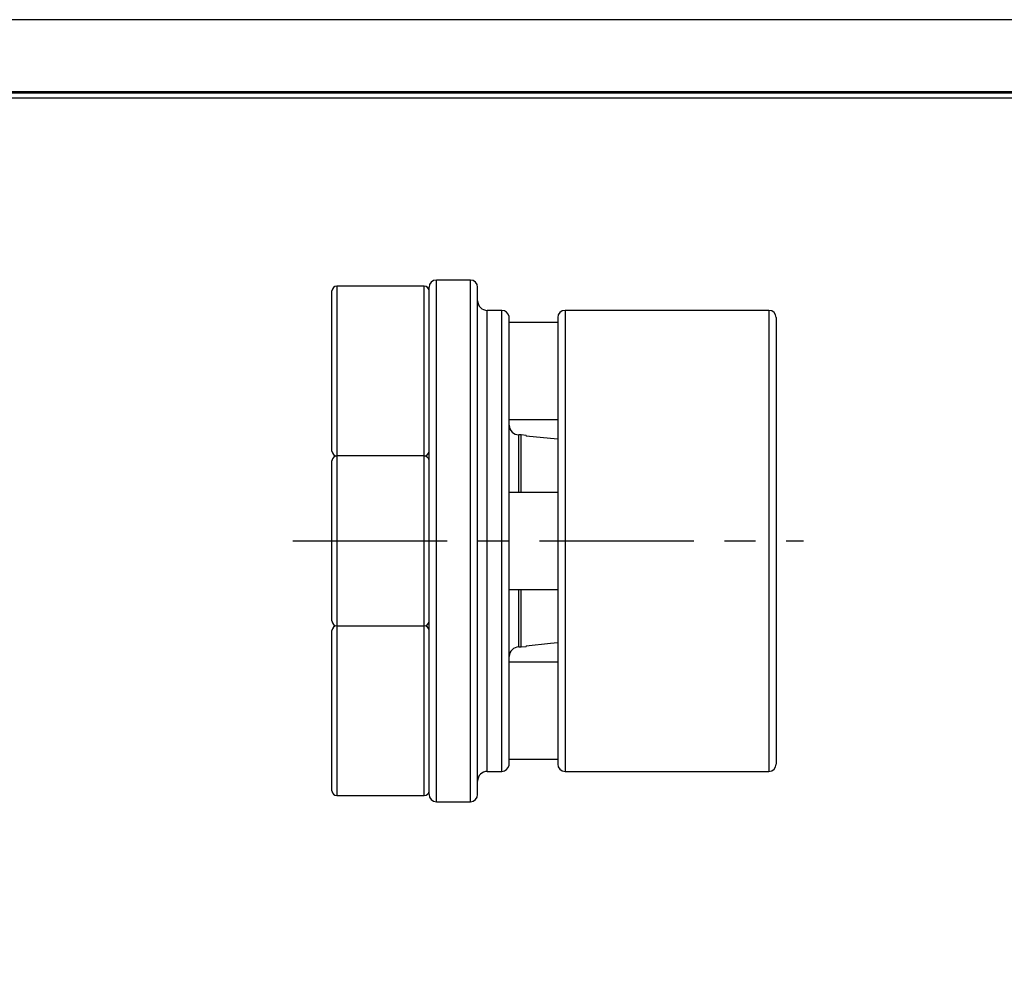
# Model space of a CAD drawing. Header units: millimetres. Extents: x 0 to 137, y 0 to 97.
# Tile 3 of 4: x 46 to 87, y 58 to 97. Entities that reach past the tile are written whole.
import ezdxf
from ezdxf.enums import TextEntityAlignment as Align

# ---------------------------------------------------------------- set-up
doc = ezdxf.new("R2010")
doc.units = ezdxf.units.MM
doc.linetypes.add('CENTER', pattern=[50.8, 31.75, -6.35, 6.35, -6.35])
for name, color, linetype in [('center', 1, 'CENTER'), ('L1', 7, 'CONTINUOUS'), ('OUTLINE', 7, 'CONTINUOUS')]:
    doc.layers.add(name, color=color, linetype=linetype)

# ---------------------------------------------------------------- blocks, each defined once
blk = doc.blocks.new('표제란')
at = {"layer": 'L1', "color": 0}
blk.add_line((297, 210), (0, 210), dxfattribs=at)
at = {"layer": 'L1', "const_width": 0.25}
blk.add_lwpolyline([(290.5, 6.5), (290.5, 203.5), (10, 203.5), (10, 6.5)], close=True, dxfattribs=at)
at = {"layer": 'L1'}
blk.add_lwpolyline([(290, 7), (290, 203), (10.5, 203), (10.5, 7)], close=True, dxfattribs=at)
for tag, p in [('필렛', (179.25, 10.9)), ('모따기', (179.25, 8.3))]:
    blk.add_attdef(tag, text='', height=1.15, dxfattribs=at).set_placement(p, align=Align.MIDDLE_LEFT)
at = {"layer": 'OUTLINE', "ltscale": 0.5}
for tag, p, height in [('도번', (251.181, 15.642), 2.5), ('SCALE', (253.781, 9.553), 1.2), ('DATE', (277.02, 9.511), 1.2)]:
    blk.add_attdef(tag, p, '', height=height, dxfattribs=at)

msp = doc.modelspace()

# ---------------------------------------------------------------- linework, layer by layer
at = {"layer": 'center', "ltscale": 0.2}
msp.add_line((57.4071, 75.3621), (78.4426, 75.3621), dxfattribs=at)
at = {"layer": 'OUTLINE'}
for p, q in [((64.7133, 86.1121), (63.3133, 86.1121)), ((63.3133, 64.6121), (63.3133, 86.1121)), ((64.7133, 64.6121), (64.7133, 86.1121)), ((59.0133, 79.0621), (59.0133, 85.6621)), ((62.8133, 85.8621), (59.2133, 85.8621)), ((59.2133, 85.8621), (59.2133, 78.8621)), ((62.8133, 78.8621), (62.8133, 85.8621)), ((63.0133, 64.9121), (63.0133, 85.8121)), ((65.0133, 64.9121), (65.0133, 85.8121)), ((66.0133, 84.8621), (65.4133, 84.8621)), ((65.4133, 65.8621), (65.4133, 84.8621)), ((66.0133, 65.8621), (66.0133, 84.8621)), ((77.0133, 84.8621), (68.6133, 84.8621)), ((68.6133, 84.8621), (68.6133, 65.8621)), ((77.0133, 84.8621), (77.0133, 65.8621)), ((66.3133, 75.9026), (66.3133, 84.5462)), ((68.3133, 84.5621), (68.3133, 66.1621)), ((77.3133, 84.5621), (77.3133, 66.1621)), ((68.3133, 84.3621), (66.3133, 84.3621)), ((66.3133, 80.3621), (68.3133, 80.3621)), ((66.8133, 79.732), (66.7133, 79.732)), ((66.7133, 77.3621), (66.7133, 79.732)), ((67.0133, 79.712), (66.8133, 79.732)), ((66.8133, 77.3621), (66.8133, 79.732)), ((67.0133, 79.712), (67.0133, 79.6832)), ((62.8133, 78.8621), (59.2133, 78.8621)), ((59.2133, 78.8621), (59.2133, 76.6985)), ((62.8133, 76.6985), (62.8133, 78.8621)), ((59.0133, 76.6222), (59.0133, 78.6621)), ((68.3133, 77.3621), (66.3133, 77.3621)), ((59.2133, 76.6985), (59.2133, 71.8621)), ((62.8133, 71.8621), (62.8133, 76.6985)), ((59.0133, 72.0621), (59.0133, 76.6222)), ((66.3133, 66.178), (66.3133, 74.8215)), ((66.3133, 73.3621), (68.3133, 73.3621)), ((66.7133, 70.9921), (66.7133, 73.3621)), ((66.8133, 70.9921), (66.8133, 73.3621)), ((59.2133, 71.8621), (62.8133, 71.8621)), ((59.2133, 71.8621), (59.2133, 65.1273)), ((62.8133, 65.1273), (62.8133, 71.8621)), ((59.0133, 65.3121), (59.0133, 71.6621)), ((66.7133, 70.9921), (66.8133, 70.9921)), ((66.8133, 70.9921), (67.0133, 71.0121)), ((67.0133, 71.041), (67.0133, 71.0121)), ((68.3133, 70.3621), (66.3133, 70.3621)), ((66.3133, 66.3621), (68.3133, 66.3621)), ((65.4133, 65.8621), (66.0133, 65.8621)), ((68.6133, 65.8621), (77.0133, 65.8621)), ((59.0133, 65.0621), (59.0133, 65.3121)), ((59.2133, 65.1273), (59.2133, 64.8621)), ((62.8133, 64.8621), (62.8133, 65.1273)), ((59.2133, 64.8621), (62.8133, 64.8621)), ((63.3133, 64.6121), (64.7133, 64.6121))]:
    msp.add_line(p, q, dxfattribs=at)
at = {"layer": 'OUTLINE', "flags": 128}
for points in [[(68.3133, 79.5523), (68.0124, 79.5826), (67.0133, 79.6832)], [(67.0133, 71.041), (68.0124, 71.1416), (68.3133, 71.1719)]]:
    msp.add_lwpolyline(points, dxfattribs=at)
at = {"layer": 'OUTLINE'}
for centre, radius, start, end in [((63.3133, 85.8121), 0.3, 90, 180), ((64.7133, 85.8121), 0.3, 0, 90), ((59.2133, 85.6621), 0.2, 90, 180), ((62.8133, 85.6621), 0.2, 0, 90), ((65.4133, 85.2621), 0.4, 180, 270), ((66.0133, 84.5621), 0.3, 8.6117, 90), ((68.6133, 84.5621), 0.3, 90, 180), ((77.0133, 84.5621), 0.3, 360, 90), ((66.7133, 80.132), 0.4, 180, 270), ((59.2133, 79.0621), 0.2, 180, 270), ((59.2133, 78.6621), 0.2, 90, 180), ((62.8133, 79.0621), 0.2, 270, 0), ((62.8133, 78.6621), 0.2, 0, 90), ((59.2133, 72.0621), 0.2, 180, 270), ((59.2133, 71.6621), 0.2, 90, 180), ((62.8133, 72.0621), 0.2, 270, 0), ((62.8133, 71.6621), 0.2, 0, 90), ((66.7133, 70.5921), 0.4, 90, 180), ((68.6133, 66.1621), 0.3, 180, 270), ((77.0133, 66.1621), 0.3, 270, 0), ((65.4133, 65.4621), 0.4, 90, 180), ((66.0133, 66.1621), 0.3, 270, 351.37639), ((59.2133, 65.0621), 0.2, 180, 270), ((62.8133, 65.0621), 0.2, 270, 0), ((63.3133, 64.9121), 0.3, 180, 270), ((64.7133, 64.9121), 0.3, 270, 0)]:
    msp.add_arc(centre, radius, start, end, dxfattribs=at)
for points, knots in [([(66.3133, 84.5462), (66.3124, 84.5666), (66.3106, 84.6056), (66.31, 84.6066), (66.3097, 84.607)], [0, 0, 0, 0, 0.5230807, 1, 1, 1, 1]), ([(66.3133, 74.8215), (66.3133, 74.9976), (66.3091, 75.1812), (66.3091, 75.5436), (66.3133, 75.7256), (66.3133, 75.9026)], [0, 0, 0, 0, 0.5, 0.5, 1, 1, 1, 1]), ([(66.3097, 66.1171), (66.3095, 66.1156), (66.3086, 66.1079), (66.3127, 66.1362), (66.3132, 66.1703), (66.3133, 66.178)], [0, 0, 0, 0, 0.1593246, 0.8112711, 1, 1, 1, 1])]:
    msp.add_open_spline(points, degree=3, knots=knots, dxfattribs=at)

# ---------------------------------------------------------------- block references
at = {"layer": 'OUTLINE', "xscale": 0.46115536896, "yscale": 0.46115536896, "zscale": 0.46115536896}
msp.add_blockref('표제란', (0, 0), dxfattribs=at)

doc.saveas('drawing.dxf')
